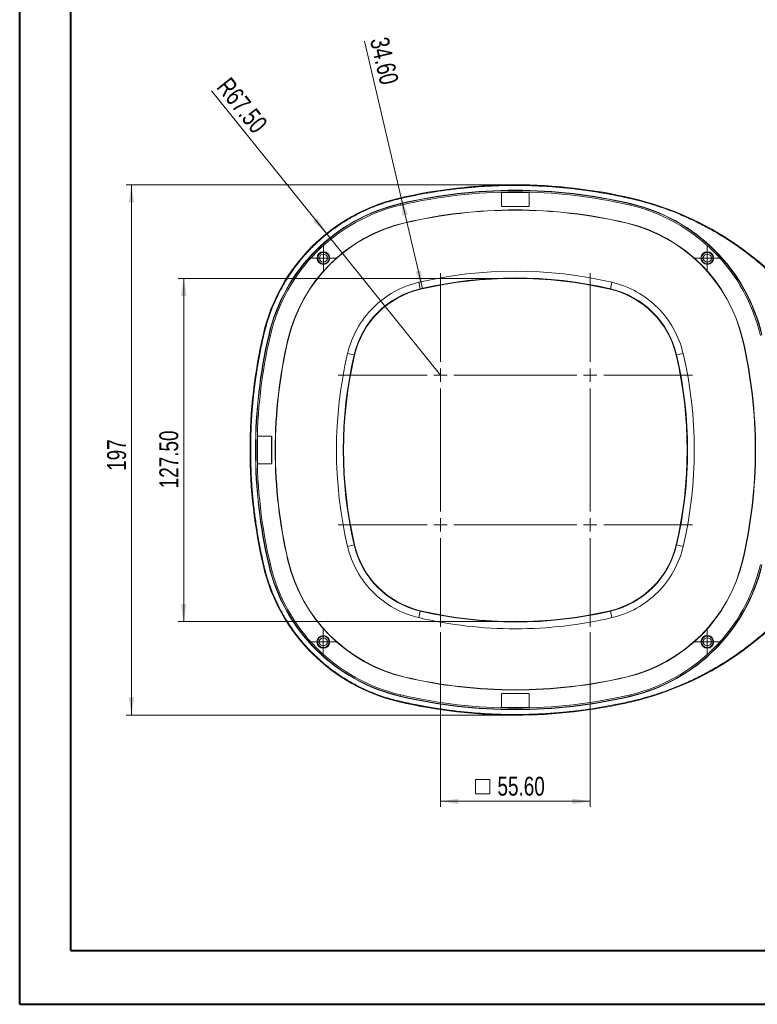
# Model space of a CAD drawing. Header units: millimetres. Extents: x 0 to 420, y 0 to 297.
# Tile 1 of 64: x 0 to 137, y 0 to 183. Entities that reach past the tile are written whole.
import ezdxf

# ---------------------------------------------------------------- set-up
doc = ezdxf.new("R2010")
doc.units = ezdxf.units.MM
doc.styles.add('SLDTEXTSTYLE0', font='TXT', dxfattribs={"width": 0.75})
doc.dimstyles.new('SLDDIMSTYLE0', dxfattribs={"dimtxt": 3.5, "dimasz": 3.302, "dimexe": 0, "dimexo": 0.0625, "dimgap": 0.875, "dimtad": 2, "dimlfac": 2, "dimrnd": 1e-09, "dimzin": 4, "dimdsep": 46, "dimtxsty": 'SLDTEXTSTYLE0', "dimsah": 1, "dimcen": 0.09, "dimadec": 0, "dimazin": 1, "dimtfac": 1, "dimtofl": 0, "dimtmove": 0, "dimatfit": 3, "dimfxl": 1, "dimfrac": 2, "dimtolj": 1, "dimtzin": 12, "dimarcsym": 0})
doc.dimstyles.new('SLDDIMSTYLE1', dxfattribs={"dimtxt": 3.5, "dimasz": 3.302, "dimexe": 0, "dimexo": 0.0625, "dimgap": 0.875, "dimtad": 2, "dimdec": 6, "dimlfac": 2, "dimrnd": 1e-09, "dimzin": 12, "dimdsep": 46, "dimtxsty": 'SLDTEXTSTYLE0', "dimsah": 1, "dimcen": 0.09, "dimadec": 0, "dimazin": 3, "dimtfac": 1, "dimtofl": 0, "dimtmove": 0, "dimatfit": 3, "dimfxl": 1, "dimfrac": 2, "dimtolj": 1, "dimtzin": 12, "dimarcsym": 0})
doc.dimstyles.new('SLDDIMSTYLE2', dxfattribs={"dimtxt": 3.5, "dimasz": 3.302, "dimexe": 0, "dimexo": 0.0625, "dimgap": 0.875, "dimtad": 2, "dimlfac": 2, "dimrnd": 1e-09, "dimzin": 4, "dimdsep": 46, "dimtxsty": 'SLDTEXTSTYLE0', "dimsah": 1, "dimcen": 0, "dimadec": 0, "dimazin": 1, "dimtfac": 1, "dimtofl": 0, "dimtmove": 0, "dimatfit": 3, "dimfxl": 1, "dimfrac": 2, "dimtolj": 1, "dimtzin": 12, "dimarcsym": 0})

# ---------------------------------------------------------------- blocks, each defined once
blk = doc.blocks.new('SW_SYMBOL_MOD_BOX')
at = {"color": 0, "linetype": 'Continuous', "lineweight": 0}
for p, q in [((200, 200), (200, 800)), ((200, 800), (800, 800)), ((800, 800), (800, 200)), ((200, 200), (800, 200))]:
    blk.add_line(p, q, dxfattribs=at)
blk = doc.blocks.new('_D')
at = {"color": 7, "linetype": 'Continuous', "lineweight": 0}
for p, q in [((78.17, 69.3), (78.17, 36.91)), ((105.97, 69.3), (105.97, 36.91)), ((78.17, 37.91), (105.97, 37.91))]:
    blk.add_line(p, q, dxfattribs=at)
for points in [[(78.17, 37.91), (81.48, 37.4), (81.48, 38.41)], [(105.97, 37.91), (102.67, 38.41), (102.67, 37.4)]]:
    blk.add_solid(points, dxfattribs=at)
at = {"color": 7, "linetype": 'Continuous', "lineweight": 0, "xscale": 0.0044707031, "yscale": 0.0044707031, "zscale": 0.0044707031}
blk.add_blockref('SW_SYMBOL_MOD_BOX', (83.75, 38.39), dxfattribs=at)
at = {"color": 7, "linetype": 'Continuous', "lineweight": 0, "insert": (88.75, 42.47), "char_height": 3.5, "attachment_point": 1, "style": 'SLDTEXTSTYLE0'}
blk.add_mtext('55.60', dxfattribs=at)
blk = doc.blocks.new('_D_3')
at = {"color": 7, "linetype": 'Continuous', "lineweight": 0}
for p, q in [((91.07, 152.41), (19.82, 152.41)), ((20.82, 152.41), (20.82, 53.91)), ((91.07, 53.91), (19.82, 53.91))]:
    blk.add_line(p, q, dxfattribs=at)
for points in [[(20.82, 152.41), (20.31, 149.1), (21.33, 149.1)], [(20.82, 53.91), (21.33, 57.21), (20.31, 57.21)]]:
    blk.add_solid(points, dxfattribs=at)
at = {"color": 7, "linetype": 'Continuous', "lineweight": 0, "insert": (16.31, 99.28), "char_height": 3.5, "attachment_point": 1, "rotation": 90, "style": 'SLDTEXTSTYLE0'}
blk.add_mtext('197', dxfattribs=at)
blk = doc.blocks.new('_D_4')
at = {"color": 7, "linetype": 'Continuous', "lineweight": 0}
for p, q in [((91.07, 135.03), (29.51, 135.03)), ((30.51, 135.03), (30.51, 71.28)), ((91.07, 71.28), (29.51, 71.28))]:
    blk.add_line(p, q, dxfattribs=at)
for points in [[(30.51, 135.03), (30, 131.73), (31.02, 131.73)], [(30.51, 71.28), (31.02, 74.58), (30, 74.58)]]:
    blk.add_solid(points, dxfattribs=at)
at = {"color": 7, "linetype": 'Continuous', "lineweight": 0, "insert": (26, 96.04), "char_height": 3.5, "attachment_point": 1, "rotation": 90, "style": 'SLDTEXTSTYLE0'}
blk.add_mtext('127.50', dxfattribs=at)
blk = doc.blocks.new('_D_5')
at = {"color": 7, "linetype": 'Continuous', "lineweight": 0}
for p, q in [((70.88, 150.01), (64.09, 179.07)), ((74.82, 133.17), (70.88, 150.01)), ((71.46, 150.15), (71.86, 150.24)), ((75.4, 133.31), (75.79, 133.4))]:
    blk.add_line(p, q, dxfattribs=at)
for points in [[(70.88, 150.01), (71.14, 146.68), (72.13, 146.91)], [(74.82, 133.17), (74.56, 136.5), (73.57, 136.27)]]:
    blk.add_solid(points, dxfattribs=at)
at = {"color": 7, "linetype": 'Continuous', "lineweight": 0, "insert": (68.48, 180.09), "char_height": 3.5, "attachment_point": 1, "rotation": 283.158, "style": 'SLDTEXTSTYLE0'}
blk.add_mtext('34.60', dxfattribs=at)
blk = doc.blocks.new('_D_6')
at = {"color": 7, "linetype": 'Continuous', "lineweight": 0}
for q in [(35.68, 169.84), (78.17, 117.05)]:
    blk.add_line((57.01, 143.34), q, dxfattribs=at)
blk.add_solid([(57.01, 143.34), (55.33, 146.23), (54.54, 145.6)], dxfattribs=at)
at = {"color": 7, "linetype": 'Continuous', "lineweight": 0, "insert": (39.19, 172.66), "char_height": 3.5, "attachment_point": 1, "rotation": 308.8357, "style": 'SLDTEXTSTYLE0'}
blk.add_mtext('R67.50', dxfattribs=at)
blk = doc.blocks.new('SW_CENTERMARKSYMBOL_0')
at = {"color": 0, "linetype": 'Continuous', "lineweight": 0}
for p, q in [((0, 1.25), (0, 2.4325)), ((-1.25, 0), (-2.4325, 0)), ((0, 0), (-1.25, 0)), ((0, 0), (0, 1.25)), ((0, 0), (0, -1.25)), ((0, 0), (1.25, 0)), ((1.25, 0), (2.4325, 0)), ((0, -1.25), (0, -2.4325))]:
    blk.add_line(p, q, dxfattribs=at)
blk = doc.blocks.new('SW_CENTERMARKSYMBOL_1')
at = {"color": 0, "linetype": 'Continuous', "lineweight": 0}
for p, q in [((0, 1.25), (0, 2.4325)), ((-1.25, 0), (-2.4325, 0)), ((0, 0), (-1.25, 0)), ((0, 0), (0, 1.25)), ((0, 0), (0, -1.25)), ((0, 0), (1.25, 0)), ((1.25, 0), (2.4325, 0)), ((0, -1.25), (0, -2.4325))]:
    blk.add_line(p, q, dxfattribs=at)
blk = doc.blocks.new('SW_CENTERMARKSYMBOL_2')
at = {"color": 0, "linetype": 'Continuous', "lineweight": 0}
for p, q in [((0, 1.25), (0, 2.4325)), ((-1.25, 0), (-2.4325, 0)), ((0, 0), (-1.25, 0)), ((0, 0), (0, 1.25)), ((0, 0), (0, -1.25)), ((0, 0), (1.25, 0)), ((1.25, 0), (2.4325, 0)), ((0, -1.25), (0, -2.4325))]:
    blk.add_line(p, q, dxfattribs=at)
blk = doc.blocks.new('SW_CENTERMARKSYMBOL_3')
at = {"color": 0, "linetype": 'Continuous', "lineweight": 0}
for p, q in [((0, 1.25), (0, 2.4325)), ((-1.25, 0), (-2.4325, 0)), ((0, 0), (-1.25, 0)), ((0, 0), (0, 1.25)), ((0, 0), (0, -1.25)), ((0, 0), (1.25, 0)), ((1.25, 0), (2.4325, 0)), ((0, -1.25), (0, -2.4325))]:
    blk.add_line(p, q, dxfattribs=at)
blk = doc.blocks.new('SW_CENTERMARKSYMBOL_6')
at = {"color": 0, "linetype": 'Continuous', "lineweight": 0}
for p, q in [((0, 2.5), (0, 18.96)), ((-2.5, 0), (-18.96, 0)), ((0, 0), (-1.25, 0)), ((0, 0), (0, 1.25)), ((0, 0), (0, -1.25)), ((0, 0), (1.25, 0)), ((2.5, 0), (18.96, 0)), ((0, -2.5), (0, -18.96))]:
    blk.add_line(p, q, dxfattribs=at)
blk = doc.blocks.new('SW_CENTERMARKSYMBOL_7')
at = {"color": 0, "linetype": 'Continuous', "lineweight": 0}
for p, q in [((0, 2.5), (0, 18.96)), ((-2.5, 0), (-18.96, 0)), ((0, 0), (-1.25, 0)), ((0, 0), (0, 1.25)), ((0, 0), (0, -1.25)), ((0, 0), (1.25, 0)), ((2.5, 0), (18.96, 0)), ((0, -2.5), (0, -18.96))]:
    blk.add_line(p, q, dxfattribs=at)
blk = doc.blocks.new('SW_CENTERMARKSYMBOL_8')
at = {"color": 0, "linetype": 'Continuous', "lineweight": 0}
for p, q in [((0, 2.5), (0, 18.96)), ((-2.5, 0), (-18.96, 0)), ((0, 0), (-1.25, 0)), ((0, 0), (0, 1.25)), ((0, 0), (0, -1.25)), ((0, 0), (1.25, 0)), ((2.5, 0), (18.96, 0)), ((0, -2.5), (0, -18.96))]:
    blk.add_line(p, q, dxfattribs=at)
blk = doc.blocks.new('SW_CENTERMARKSYMBOL_9')
at = {"color": 0, "linetype": 'Continuous', "lineweight": 0}
for p, q in [((0, 2.5), (0, 18.96)), ((-2.5, 0), (-18.96, 0)), ((0, 0), (-1.25, 0)), ((0, 0), (0, 1.25)), ((0, 0), (0, -1.25)), ((0, 0), (1.25, 0)), ((2.5, 0), (18.96, 0)), ((0, -2.5), (0, -18.96))]:
    blk.add_line(p, q, dxfattribs=at)

msp = doc.modelspace()

# ---------------------------------------------------------------- linework, layer by layer
at = {"color": 7, "linetype": 'Continuous', "lineweight": 40}
for p, q in [((0.07884357, 0.21478016), (0.07884357, 297.21478016)), ((9.54138493, 10.21478016), (9.54138493, 287.21478016)), ((9.54138493, 10.21478016), (410.07884357, 10.21478016)), ((0.07884357, 0.21478016), (420.07884357, 0.21478016))]:
    msp.add_line(p, q, dxfattribs=at)
at = {"color": 7, "linetype": 'Continuous', "lineweight": 15}
for p, q in [((89.50849911, 148.48129314), (89.50849911, 150.9063236)), ((89.51722664, 150.89759607), (89.50849911, 150.9063236)), ((89.51722664, 150.89759607), (89.51722664, 148.49002067)), ((89.60848388, 151.00630837), (94.53351434, 151.00630837)), ((89.60848388, 151.00630837), (89.61721141, 150.99758084)), ((94.5247868, 150.99758084), (89.61721141, 150.99758084)), ((94.5247868, 150.99758084), (94.53351434, 151.00630837)), ((94.62477157, 150.89759607), (94.63349911, 150.9063236)), ((94.62477157, 148.49002067), (94.62477157, 150.89759607)), ((94.63349911, 150.9063236), (94.63349911, 148.48129314)), ((70.51951851, 149.79572918), (70.49106395, 149.91744745)), ((70.72267381, 148.92670446), (70.73560473, 148.87139069)), ((70.73560473, 148.87139069), (70.79250517, 148.62799122)), ((89.51722664, 148.49002067), (89.50849911, 148.48129314)), ((89.61721141, 148.3900359), (89.60848388, 148.38130837)), ((94.53351434, 148.38130837), (89.60848388, 148.38130837)), ((89.61721141, 148.3900359), (94.5247868, 148.3900359)), ((94.5247868, 148.3900359), (94.53351434, 148.38130837)), ((94.62477157, 148.49002067), (94.63349911, 148.48129314)), ((113.34949304, 148.62799122), (113.40639349, 148.87139069)), ((113.40639349, 148.87139069), (113.4193244, 148.92670446)), ((113.6224797, 149.79572918), (113.65093426, 149.91744745)), ((74.14308356, 134.29543155), (74.42745578, 133.07899029)), ((109.99891465, 134.29543155), (109.71454243, 133.07899029)), ((74.44568835, 133.00099796), (74.42745578, 133.07899029)), ((109.69630986, 133.00099796), (109.71454243, 133.07899029)), ((45.4315783, 124.70778897), (45.30986002, 124.73624352)), ((46.35591679, 124.49170275), (46.30060302, 124.50463367)), ((46.59931626, 124.43480231), (46.35591679, 124.49170275)), ((60.93187592, 121.08422391), (62.14831719, 120.79985169)), ((62.22630951, 120.78161912), (62.14831719, 120.79985169)), ((121.9156887, 120.78161912), (121.99368102, 120.79985169)), ((123.21012229, 121.08422391), (121.99368102, 120.79985169)), ((44.22099911, 100.69379314), (44.22099911, 105.6188236)), ((44.22972664, 105.61009607), (44.22099911, 105.6188236)), ((44.22972664, 105.61009607), (44.22972664, 100.70252067)), ((44.32098388, 105.71880837), (46.74601434, 105.71880837)), ((44.32971141, 105.71008084), (44.32098388, 105.71880837)), ((46.7372868, 105.71008084), (44.32971141, 105.71008084)), ((46.7372868, 105.71008084), (46.74601434, 105.71880837)), ((46.83727157, 105.61009607), (46.84599911, 105.6188236)), ((46.83727157, 100.70252067), (46.83727157, 105.61009607)), ((46.84599911, 105.6188236), (46.84599911, 100.69379314)), ((44.22099911, 100.69379314), (44.22972664, 100.70252067)), ((44.32971141, 100.6025359), (44.32098388, 100.59380837)), ((46.74601434, 100.59380837), (44.32098388, 100.59380837)), ((44.32971141, 100.6025359), (46.7372868, 100.6025359)), ((46.7372868, 100.6025359), (46.74601434, 100.59380837)), ((46.83727157, 100.70252067), (46.84599911, 100.69379314)), ((60.93187592, 85.22839283), (62.14831719, 85.51276505)), ((62.22630951, 85.53099762), (62.14831719, 85.51276505)), ((121.99368102, 85.51276505), (121.9156887, 85.53099762)), ((121.99368102, 85.51276505), (123.21012229, 85.22839283)), ((45.4315783, 81.60482777), (45.30986002, 81.57637322)), ((46.35591679, 81.82091399), (46.30060302, 81.80798307)), ((46.59931626, 81.87781443), (46.35591679, 81.82091399)), ((74.14308356, 72.01718519), (74.42745578, 73.23362645)), ((74.44568835, 73.31161878), (74.42745578, 73.23362645)), ((109.69630986, 73.31161878), (109.71454243, 73.23362645)), ((109.99891465, 72.01718519), (109.71454243, 73.23362645)), ((70.73560473, 57.44122605), (70.72267381, 57.38591228)), ((70.79250517, 57.68462552), (70.73560473, 57.44122605)), ((89.50849911, 55.40629314), (89.50849911, 57.8313236)), ((89.51722664, 57.82259607), (89.50849911, 57.8313236)), ((89.51722664, 55.41502067), (89.51722664, 57.82259607)), ((89.60848388, 57.93130837), (94.53351434, 57.93130837)), ((89.60848388, 57.93130837), (89.61721141, 57.92258084)), ((89.61721141, 57.92258084), (94.5247868, 57.92258084)), ((94.5247868, 57.92258084), (94.53351434, 57.93130837)), ((94.63349911, 57.8313236), (94.62477157, 57.82259607)), ((94.62477157, 57.82259607), (94.62477157, 55.41502067)), ((94.63349911, 57.8313236), (94.63349911, 55.40629314)), ((113.34949304, 57.68462552), (113.40639349, 57.44122605)), ((113.40639349, 57.44122605), (113.4193244, 57.38591228)), ((70.51951851, 56.51688756), (70.49106395, 56.39516929)), ((89.50849911, 55.40629314), (89.51722664, 55.41502067)), ((89.61721141, 55.3150359), (89.60848388, 55.30630837)), ((94.53351434, 55.30630837), (89.60848388, 55.30630837)), ((94.5247868, 55.3150359), (89.61721141, 55.3150359)), ((94.53351434, 55.30630837), (94.5247868, 55.3150359)), ((94.62477157, 55.41502067), (94.63349911, 55.40629314)), ((113.6224797, 56.51688756), (113.65093426, 56.39516929))]:
    msp.add_line(p, q, dxfattribs=at)
at = {"color": 8, "linetype": 'Continuous', "lineweight": 15}
for p, q in [((74.44568835, 133.00099796), (74.44624722, 132.99860735)), ((109.69630986, 133.00099796), (109.695751, 132.99860735)), ((62.22870012, 120.78106026), (62.22630951, 120.78161912)), ((121.9156887, 120.78161912), (121.91329809, 120.78106026)), ((62.22630951, 85.53099762), (62.22870012, 85.53155648)), ((121.9156887, 85.53099762), (121.91329809, 85.53155648)), ((74.44568835, 73.31161878), (74.44624722, 73.31400939)), ((109.69630986, 73.31161878), (109.695751, 73.31400939))]:
    msp.add_line(p, q, dxfattribs=at)
at = {"color": 7, "linetype": 'Continuous', "lineweight": 15}
for centre, radius in [((56.44402276, 138.78328472), 1.1825), ((56.44402276, 138.78328472), 1.0625), ((56.44402276, 138.78328472), 0.75), ((127.69797546, 138.78328472), 1.1825), ((127.69797546, 138.78328472), 1.0625), ((127.69797546, 138.78328472), 0.75), ((56.43026051, 67.51556977), 1.1825), ((56.43026051, 67.51556977), 1.0625), ((56.43026051, 67.51556977), 0.75), ((127.69797546, 67.52933202), 1.1825), ((127.69797546, 67.52933202), 1.0625), ((127.69797546, 67.52933202), 0.75)]:
    msp.add_circle(centre, radius, dxfattribs=at)
for centre, radius, start, end in [((92.07099911, 57.60630837), 94.8, 76.842040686, 103.157959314), ((92.07099911, 57.60630837), 93.78254494, 76.842040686, 103.157959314), ((92.07099911, 57.60630837), 93.72573982, 76.842040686, 103.157959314), ((78.17379403, 117.05351344), 33.75, 103.157959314, 166.842040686), ((78.17379403, 117.05351344), 32.73254494, 103.157959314, 166.842040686), ((78.17379403, 117.05351344), 32.67573982, 103.157959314, 166.842040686), ((105.96820418, 117.05351344), 32.67573982, 13.157959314, 76.842040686), ((105.96820418, 117.05351344), 32.73254494, 13.157959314, 76.842040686), ((100.68807544, 94.46703693), 56.94544526, 33.9595575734, 76.842040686), ((92.07099911, 57.60630837), 90.12854779, 76.842040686, 103.157959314), ((92.07099911, 57.60630837), 90.07854779, 76.842040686, 103.157959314), ((78.17379403, 117.05351344), 29.07854779, 103.157959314, 166.8420406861), ((78.17379403, 117.05351344), 29.02854779, 103.157959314, 166.8420406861), ((105.96820418, 117.05351344), 29.02854779, 13.157959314, 76.842040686), ((105.96820418, 117.05351344), 29.07854779, 13.157959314, 76.842040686), ((92.07099911, 57.60630837), 77.50755019, 76.842040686, 103.157959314), ((92.07099911, 57.60630837), 77.42745506, 76.842040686, 103.157959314), ((92.07099911, 57.60630837), 77.425, 76.842040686, 103.157959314), ((78.17379403, 117.05351344), 16.45755019, 103.157959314, 166.842040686), ((78.17379403, 117.05351344), 16.37745506, 103.157959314, 166.842040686), ((78.17379403, 117.05351344), 16.375, 103.157959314, 166.842040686), ((105.96820418, 117.05351344), 16.375, 13.157959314, 76.842040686), ((105.96820418, 117.05351344), 16.37745506, 13.157959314, 76.842040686), ((105.96820418, 117.05351344), 16.45755019, 13.157959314, 76.842040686), ((137.62099911, 103.15630837), 94.8, 166.842040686, 193.157959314), ((137.62099911, 103.15630837), 93.78254494, 166.842040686, 193.157959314), ((137.62099911, 103.15630837), 93.72573982, 166.842040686, 193.157959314), ((137.62099911, 103.15630837), 90.12854779, 166.8420406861, 193.1579593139), ((137.62099911, 103.15630837), 90.07854779, 166.8420406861, 193.1579593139), ((46.52099911, 103.15630837), 90.07854779, 346.842040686, 13.157959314), ((46.52099911, 103.15630837), 90.12854779, 346.842040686, 13.157959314), ((137.62099911, 103.15630837), 77.50755019, 166.842040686, 193.157959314), ((137.62099911, 103.15630837), 77.42745506, 166.842040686, 193.157959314), ((137.62099911, 103.15630837), 77.425, 166.842040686, 193.157959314), ((46.52099911, 103.15630837), 77.425, 346.842040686, 13.157959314), ((46.52099911, 103.15630837), 77.42745506, 346.842040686, 13.157959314), ((46.52099911, 103.15630837), 77.50755019, 346.842040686, 13.157959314), ((78.17379403, 89.2591033), 16.45755019, 193.157959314, 256.842040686), ((78.17379403, 89.2591033), 16.37745506, 193.157959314, 256.842040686), ((78.17379403, 89.2591033), 16.375, 193.157959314, 256.842040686), ((105.96820418, 89.2591033), 16.375, 283.157959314, 346.842040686), ((105.96820418, 89.2591033), 16.37745506, 283.157959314, 346.842040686), ((105.96820418, 89.2591033), 16.45755019, 283.157959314, 346.842040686), ((78.17379403, 89.2591033), 29.07854779, 193.157959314, 256.842040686), ((78.17379403, 89.2591033), 29.02854779, 193.157959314, 256.842040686), ((105.96820418, 89.2591033), 29.02854779, 283.157959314, 346.842040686), ((105.96820418, 89.2591033), 29.07854779, 283.157959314, 346.842040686), ((78.17379403, 89.2591033), 33.75, 193.157959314, 256.842040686), ((78.17379403, 89.2591033), 32.73254494, 193.157959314, 256.842040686), ((78.17379403, 89.2591033), 32.67573982, 193.157959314, 256.842040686), ((105.96820418, 89.2591033), 32.67573982, 283.157959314, 346.842040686), ((105.96820418, 89.2591033), 32.73254494, 283.157959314, 346.842040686), ((100.68807544, 111.84557981), 56.94544526, 283.157959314, 326.0404424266), ((92.07099911, 148.70630837), 77.50755019, 256.842040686, 283.157959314), ((92.07099911, 148.70630837), 77.42745506, 256.842040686, 283.157959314), ((92.07099911, 148.70630837), 77.425, 256.842040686, 283.157959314), ((92.07099911, 148.70630837), 90.12854779, 256.842040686, 283.157959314), ((92.07099911, 148.70630837), 90.07854779, 256.842040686, 283.157959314), ((92.07099911, 148.70630837), 93.78254494, 256.842040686, 283.157959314), ((92.07099911, 148.70630837), 93.72573982, 256.842040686, 283.157959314), ((92.07099911, 148.70630837), 94.8, 256.842040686, 283.157959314), ((100.2201568, 54.38268008), 0.125, 188.1818181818, 274.9378487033)]:
    msp.add_arc(centre, radius, start, end, dxfattribs=at)
for centre, major_axis, start_param, end_param in [((89.60851434, 150.90629314), (0.07073222, -0.07073222), 2.3563467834, 3.9268385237), ((89.61724187, 150.89756561), (0.07073222, -0.07073222), 2.3563467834, 3.9268385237), ((94.52475634, 150.89756561), (0.07073222, 0.07073222), 5.497939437, 7.0684311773), ((94.53348387, 150.90629314), (0.07073222, 0.07073222), 5.497939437, 7.0684311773), ((89.60851434, 148.4813236), (0.07073222, 0.07073222), 2.3563467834, 3.9268385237), ((89.61724187, 148.49005114), (0.07073222, 0.07073222), 2.3563467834, 3.9268385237), ((94.52475634, 148.49005114), (0.07073222, -0.07073222), 5.497939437, 7.0684311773), ((94.53348387, 148.4813236), (0.07073222, -0.07073222), 5.497939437, 7.0684311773), ((44.32101434, 105.61879314), (-0.07073222, 0.07073222), 5.497939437, 7.0684311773), ((44.32974187, 105.61006561), (-0.07073222, 0.07073222), 5.497939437, 7.0684311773), ((46.73725634, 105.61006561), (0.07073222, 0.07073222), 5.497939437, 7.0684311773), ((46.74598387, 105.61879314), (0.07073222, 0.07073222), 5.497939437, 7.0684311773), ((44.32101434, 100.6938236), (0.07073222, 0.07073222), 2.3563467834, 3.9268385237), ((44.32974187, 100.70255114), (0.07073222, 0.07073222), 2.3563467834, 3.9268385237), ((46.73725634, 100.70255114), (-0.07073222, 0.07073222), 2.3563467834, 3.9268385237), ((46.74598387, 100.6938236), (-0.07073222, 0.07073222), 2.3563467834, 3.9268385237), ((89.60851434, 57.83129314), (-0.07073222, 0.07073222), 5.497939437, 7.0684311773), ((89.61724187, 57.82256561), (-0.07073222, 0.07073222), 5.497939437, 7.0684311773), ((94.52475634, 57.82256561), (-0.07073222, -0.07073222), 2.3563467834, 3.9268385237), ((94.53348387, 57.83129314), (-0.07073222, -0.07073222), 2.3563467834, 3.9268385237), ((89.60851434, 55.4063236), (-0.07073222, -0.07073222), 5.497939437, 7.0684311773), ((94.52475634, 55.41505114), (-0.07073222, 0.07073222), 2.3563467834, 3.9268385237), ((94.53348387, 55.4063236), (-0.07073222, 0.07073222), 2.3563467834, 3.9268385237)]:
    msp.add_ellipse(centre, major_axis=major_axis, ratio=0.9996954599, start_param=start_param, end_param=end_param, dxfattribs=at)
for points, knots in [([(113.6224797, 149.79572918), (113.40237703, 149.84670549), (112.96224978, 149.94864002), (112.30080185, 150.09553526), (111.63859926, 150.23799408), (110.97554185, 150.37558801), (110.31165644, 150.50843181), (109.64693586, 150.63649473), (108.98138204, 150.759785), (108.31499447, 150.87830043), (107.64777329, 150.9920416), (106.97971847, 151.10100835), (106.31083002, 151.20520072), (105.64110797, 151.3046187), (104.97055222, 151.3992623), (104.29916315, 151.48913151), (103.62693938, 151.57422632), (102.27549948, 151.73550379), (100.24189913, 151.94128021), (97.52235879, 152.13748991), (94.7982059, 152.25519334), (92.07106699, 152.29436828), (89.34395004, 152.25520543), (86.61986612, 152.13750288), (83.90025374, 151.94128672), (81.64185499, 151.71277054), (79.84278493, 151.49157329), (78.50077581, 151.30705784), (77.16208619, 151.10344532), (75.82672025, 150.88070239), (74.49465042, 150.63895205), (73.16598383, 150.37773566), (71.84032033, 150.09876586), (70.95987682, 149.89676229), (70.51951851, 149.79572918)], [0, 0, 0, 0, 0.015587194, 0.0311688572, 0.0467457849, 0.0623187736, 0.0778886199, 0.0934561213, 0.1090220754, 0.1245872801, 0.1401525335, 0.1557186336, 0.1712863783, 0.1868565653, 0.2024299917, 0.2180074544, 0.2335897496, 0.2491776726, 0.3119071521, 0.3745861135, 0.4372666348, 0.50000079, 0.5627302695, 0.6254092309, 0.6880897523, 0.7508239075, 0.7819925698, 0.8131422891, 0.8442794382, 0.8754103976, 0.9065415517, 0.9376792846, 0.9688299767, 1, 1, 1, 1]), ([(70.51951851, 149.79572918), (70.38631277, 149.76409554), (70.11998907, 149.70084912), (69.72211766, 149.59984744), (69.32562564, 149.49440175), (68.93061644, 149.3840698), (68.53706239, 149.26897001), (68.14497092, 149.14907066), (67.75434013, 149.02438031), (67.36517035, 148.89489652), (66.97746234, 148.76062051), (66.59121288, 148.62154992), (65.60961034, 148.25455892), (64.05468202, 147.60028078), (61.96589251, 146.54545562), (59.94183333, 145.33997457), (57.98881224, 143.98105844), (56.13012323, 142.48270033), (54.37737073, 140.85005573), (52.74466252, 139.09724813), (51.24635173, 137.23863245), (49.88738055, 135.28554651), (48.68193915, 133.26157157), (47.62705447, 131.17269882), (46.92854908, 129.5126263), (46.48774814, 128.3152193), (46.24374918, 127.60365966), (46.0157782, 126.88718557), (45.80422811, 126.16569507), (45.60761524, 125.4395384), (45.49027725, 124.95178846), (45.4315783, 124.70778897)], [0, 0, 0, 0, 0.01099133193, 0.02197541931, 0.0329538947, 0.04392839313, 0.05490055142, 0.06587200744, 0.07684439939, 0.08781936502, 0.09879854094, 0.10978356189, 0.12077605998, 0.18293104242, 0.24509317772, 0.3084953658, 0.37190454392, 0.43594933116, 0.50000087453, 0.56404566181, 0.62809720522, 0.69149939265, 0.75490857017, 0.81706355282, 0.87922568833, 0.89937057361, 0.91949567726, 0.93961107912, 0.9597268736, 0.97985315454, 1, 1, 1, 1]), ([(46.59931626, 124.43480231), (47.97550804, 130.32165184), (50.97044396, 135.70713823), (59.52016924, 144.25686352), (64.90565564, 147.25179943), (70.79250517, 148.62799122)], [0, 0, 0, 0, 0.5, 0.5, 1, 1, 1, 1]), ([(113.34949304, 148.62799122), (119.23634257, 147.25179943), (124.62182897, 144.25686352), (133.17155426, 135.70713823), (136.16649017, 130.32165184), (137.54268195, 124.43480231)], [0, 0, 0, 0, 0.5, 0.5, 1, 1, 1, 1]), ([(147.81677521, 126.20736865), (147.71888257, 126.35189198), (147.52312954, 126.64089104), (147.22449723, 127.07088073), (146.92227592, 127.49819185), (146.61610217, 127.92257958), (146.30607333, 128.34410951), (145.99216335, 128.76276402), (145.6743791, 129.17854791), (145.35271921, 129.59145952), (145.02718231, 130.00150071), (144.25173914, 130.95999064), (142.98794841, 132.43592324), (141.1651353, 134.37358345), (139.24789951, 136.22943315), (137.2364723, 138.00060084), (135.14066958, 139.67763369), (132.96464108, 141.25582294), (130.71647499, 142.72959513), (128.40454831, 144.09317556), (126.03443296, 145.34453608), (123.61876534, 146.47769309), (121.15998113, 147.49360069), (119.16720844, 148.20990451), (117.66196957, 148.69632171), (116.66013099, 148.99989586), (115.65293916, 149.28454177), (114.64078618, 149.55196688), (113.96197508, 149.71446074), (113.6224797, 149.79572918)], [0, 0, 0, 0, 0.012314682, 0.0246253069, 0.0369329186, 0.0492385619, 0.0615432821, 0.0738481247, 0.0861541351, 0.0984623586, 0.1107738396, 0.123089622, 0.1854410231, 0.2477985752, 0.3107052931, 0.3736182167, 0.4368063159, 0.5000006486, 0.5631887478, 0.6263830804, 0.6892897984, 0.752202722, 0.8145541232, 0.8769116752, 0.9015367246, 0.9261497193, 0.9507590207, 0.9753729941, 1, 1, 1, 1]), ([(74.14308356, 134.29543155), (70.92844362, 133.54393263), (67.98758372, 131.9084839), (63.31882358, 127.23972376), (61.68337484, 124.29886386), (60.93187592, 121.08422391)], [0, 0, 0, 0, 0.5, 0.5, 1, 1, 1, 1]), ([(123.21012229, 121.08422391), (122.45862337, 124.29886386), (120.82317463, 127.23972376), (116.15441449, 131.9084839), (113.2135546, 133.54393263), (109.99891465, 134.29543155)], [0, 0, 0, 0, 0.5, 0.5, 1, 1, 1, 1]), ([(45.4315783, 124.70778897), (45.38060199, 124.48768629), (45.27866746, 124.04755904), (45.13177221, 123.38611111), (44.98931339, 122.72390852), (44.85171946, 122.06085111), (44.71887567, 121.39696571), (44.59081275, 120.73224513), (44.46752248, 120.06669131), (44.34900705, 119.40030374), (44.23526588, 118.73308256), (44.12629913, 118.06502774), (44.02210676, 117.39613928), (43.92268878, 116.72641723), (43.82804518, 116.05586148), (43.73817596, 115.38447242), (43.65308116, 114.71224864), (43.49180369, 113.36080874), (43.28602727, 111.32720839), (43.08981757, 108.60766805), (42.97211413, 105.88351517), (42.93293919, 103.15637625), (42.97210205, 100.4292593), (43.0898046, 97.70517538), (43.28602076, 94.985563), (43.51453694, 92.72716425), (43.73573418, 90.9280942), (43.92024964, 89.58608507), (44.12386215, 88.24739545), (44.34660509, 86.91202951), (44.58835543, 85.57995968), (44.84957182, 84.25129309), (45.12854162, 82.92562959), (45.33054518, 82.04518608), (45.4315783, 81.60482777)], [0, 0, 0, 0, 0.015587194, 0.0311688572, 0.0467457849, 0.0623187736, 0.0778886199, 0.0934561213, 0.1090220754, 0.1245872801, 0.1401525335, 0.1557186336, 0.1712863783, 0.1868565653, 0.2024299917, 0.2180074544, 0.2335897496, 0.2491776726, 0.3119071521, 0.3745861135, 0.4372666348, 0.50000079, 0.5627302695, 0.625409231, 0.6880897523, 0.7508239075, 0.7819925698, 0.8131422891, 0.8442794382, 0.8754103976, 0.9065415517, 0.9376792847, 0.9688299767, 1, 1, 1, 1]), ([(60.93187592, 85.22839283), (61.68337484, 82.01375288), (63.31882358, 79.07289298), (67.98758372, 74.40413285), (70.92844362, 72.76868411), (74.14308356, 72.01718519)], [0, 0, 0, 0, 0.5, 0.5, 1, 1, 1, 1]), ([(109.99891465, 72.01718519), (113.2135546, 72.76868411), (116.15441449, 74.40413285), (120.82317463, 79.07289298), (122.45862337, 82.01375288), (123.21012229, 85.22839283)], [0, 0, 0, 0, 0.5, 0.5, 1, 1, 1, 1]), ([(45.4315783, 81.60482777), (45.46321193, 81.47162203), (45.52645835, 81.20529834), (45.62746004, 80.80742693), (45.73290573, 80.41093491), (45.84323768, 80.0159257), (45.95833747, 79.62237165), (46.07823682, 79.23028018), (46.20292717, 78.8396494), (46.33241096, 78.45047962), (46.46668697, 78.0627716), (46.60575755, 77.67652215), (46.97274856, 76.69491961), (47.62702669, 75.13999128), (48.68185186, 73.05120178), (49.8873329, 71.02714259), (51.24624904, 69.07412151), (52.74460715, 67.21543249), (54.37725175, 65.46268), (56.13005934, 63.82997178), (57.98867502, 62.331661), (59.94176097, 60.97268981), (61.96573591, 59.76724842), (64.05460866, 58.71236373), (65.71468118, 58.01385834), (66.91208818, 57.5730574), (67.62364781, 57.32905844), (68.3401219, 57.10108747), (69.0616124, 56.88953738), (69.78776908, 56.6929245), (70.27551901, 56.57558651), (70.51951851, 56.51688756)], [0, 0, 0, 0, 0.0109913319, 0.0219754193, 0.0329538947, 0.0439283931, 0.0549005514, 0.0658720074, 0.0768443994, 0.087819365, 0.0987985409, 0.1097835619, 0.12077606, 0.1829310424, 0.2450931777, 0.3084953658, 0.3719045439, 0.4359493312, 0.5000008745, 0.5640456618, 0.6280972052, 0.6914993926, 0.7549085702, 0.8170635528, 0.8792256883, 0.8993705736, 0.9194956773, 0.9396110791, 0.9597268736, 0.9798531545, 1, 1, 1, 1]), ([(70.79250517, 57.68462552), (64.90565564, 59.06081731), (59.52016924, 62.05575322), (50.97044396, 70.60547851), (47.97550804, 75.9909649), (46.59931626, 81.87781443)], [0, 0, 0, 0, 0.5, 0.5, 1, 1, 1, 1]), ([(137.54268195, 81.87781443), (136.16649017, 75.9909649), (133.17155426, 70.60547851), (124.62182897, 62.05575322), (119.23634257, 59.06081731), (113.34949304, 57.68462552)], [0, 0, 0, 0, 0.5, 0.5, 1, 1, 1, 1]), ([(113.6224797, 56.51688756), (113.79234731, 56.55707414), (114.13202655, 56.63743404), (114.6400419, 56.76389669), (115.14682784, 56.89466564), (115.6522846, 57.03016758), (116.15643891, 57.17028823), (116.65928355, 57.31505818), (117.16082058, 57.46446931), (117.66104892, 57.61852349), (118.1599708, 57.77722135), (119.33136779, 58.16172641), (121.1599067, 58.81898549), (123.61860319, 59.83485277), (126.03435453, 60.96804148), (128.40439427, 62.21935519), (130.71639982, 63.58297485), (132.96449563, 65.05669346), (135.14059917, 66.63492938), (137.23633721, 68.31190244), (139.24783503, 70.08312418), (141.16501145, 71.93890688), (142.9878934, 73.87663478), (144.36520493, 75.48512696), (145.35447546, 76.71950518), (145.99404734, 77.54823048), (146.61782592, 78.38868211), (147.22726809, 79.23988719), (147.62023817, 79.81674357), (147.81677521, 80.1052481)], [0, 0, 0, 0, 0.012314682, 0.0246253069, 0.0369329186, 0.0492385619, 0.0615432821, 0.0738481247, 0.0861541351, 0.0984623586, 0.1107738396, 0.123089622, 0.1854410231, 0.2477985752, 0.3107052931, 0.3736182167, 0.4368063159, 0.5000006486, 0.5631887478, 0.6263830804, 0.6892897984, 0.752202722, 0.8145541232, 0.8769116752, 0.9015367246, 0.9261497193, 0.9507590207, 0.9753729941, 1, 1, 1, 1]), ([(70.51951851, 56.51688756), (70.74035311, 56.46574332), (71.18194344, 56.3634731), (71.84559387, 56.21611432), (72.51000308, 56.07322162), (73.1752719, 55.93522633), (73.84137332, 55.80201293), (74.50831458, 55.67361235), (75.17609371, 55.55001632), (75.84471125, 55.43122705), (76.51416704, 55.31724394), (77.18446112, 55.20806717), (77.85559347, 55.10369668), (78.52756408, 55.00413249), (79.20037299, 54.9093746), (79.87402005, 54.81942301), (80.54850573, 54.73427772), (81.44873408, 54.62718302), (82.57517461, 54.50542906), (83.92838773, 54.37877504), (85.28273122, 54.27160026), (86.6382031, 54.18393914), (87.99480369, 54.11566458), (89.35253267, 54.06725076), (90.71138994, 54.03692722), (91.61770171, 54.03318171), (92.07099911, 54.03130837)], [0, 0, 0, 0, 0.0312775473, 0.0625439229, 0.0938007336, 0.1250495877, 0.1562920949, 0.1875298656, 0.2187645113, 0.2499976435, 0.2812308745, 0.3124658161, 0.34370408, 0.3749472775, 0.4061970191, 0.4374549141, 0.4687225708, 0.5000015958, 0.5625451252, 0.6250503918, 0.6875302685, 0.7499976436, 0.8124654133, 0.8749464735, 0.9374537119, 1, 1, 1, 1]), ([(92.07099911, 54.03130837), (92.29767825, 54.03177686), (92.75095558, 54.03271368), (93.43072689, 54.04029465), (94.11022041, 54.05239719), (94.78943615, 54.06946423), (95.46837411, 54.09137715), (96.14703426, 54.11816771), (96.82541662, 54.14982741), (97.50352116, 54.18635853), (98.1813479, 54.22776045), (98.85889682, 54.27403335), (99.53616792, 54.32517717), (100.21316118, 54.38119192), (100.88987664, 54.44207762), (101.56631416, 54.50783422), (102.2424742, 54.57846184), (103.14344679, 54.67910357), (104.2680296, 54.81696503), (105.6145468, 55.00167679), (106.9577305, 55.20561369), (108.29757095, 55.42880881), (109.63409738, 55.67113846), (110.96720157, 55.93306428), (112.29728639, 56.21286229), (113.18065665, 56.41552471), (113.6224797, 56.51688756)], [0, 0, 0, 0, 0.03127754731, 0.06254392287, 0.09380073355, 0.12504958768, 0.15629209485, 0.18752986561, 0.21876451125, 0.24999764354, 0.28123087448, 0.31246581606, 0.34370408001, 0.37494727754, 0.4061970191, 0.43745491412, 0.46872257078, 0.50000159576, 0.56254512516, 0.62505039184, 0.68753026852, 0.74999764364, 0.81246541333, 0.87494647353, 0.93745371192, 1, 1, 1, 1])]:
    msp.add_open_spline(points, degree=3, knots=knots, dxfattribs=at)
for points in [[(70.79250517, 148.62799122), (84.78911417, 151.90003311), (99.35288405, 151.90003311), (113.34949304, 148.62799122)], [(109.99891465, 134.29543155), (98.2062556, 137.05224747), (85.93574261, 137.05224747), (74.14308356, 134.29543155)], [(46.59931626, 81.87781443), (43.32727436, 95.87442343), (43.32727436, 110.43819331), (46.59931626, 124.43480231)], [(60.93187592, 121.08422391), (58.17506001, 109.29156487), (58.17506001, 97.02105187), (60.93187592, 85.22839283)], [(123.21012229, 85.22839283), (125.96693821, 97.02105187), (125.96693821, 109.29156487), (123.21012229, 121.08422391)], [(74.14308356, 72.01718519), (80.02003317, 70.64330775), (86.03559723, 69.94951964), (92.07099911, 69.94951964)], [(92.07099911, 69.94951964), (98.10640099, 69.94951964), (104.12196505, 70.64330775), (109.99891465, 72.01718519)], [(92.07099911, 55.23053048), (84.90763078, 55.23053048), (77.7678078, 56.05398181), (70.79250517, 57.68462552)], [(113.34949304, 57.68462552), (106.37419041, 56.05398181), (99.23436743, 55.23053048), (92.07099911, 55.23053048)]]:
    msp.add_open_spline(points, degree=3, dxfattribs=at)

# ---------------------------------------------------------------- block references
at = {"color": 7, "linetype": 'Continuous', "lineweight": 0}
for name, p in [('SW_CENTERMARKSYMBOL_2', (56.44402276, 138.78328472)), ('SW_CENTERMARKSYMBOL_1', (127.69797546, 138.78328472)), ('SW_CENTERMARKSYMBOL_6', (78.17379403, 117.05351344)), ('SW_CENTERMARKSYMBOL_7', (105.96820418, 117.05351344)), ('SW_CENTERMARKSYMBOL_9', (78.17379403, 89.2591033)), ('SW_CENTERMARKSYMBOL_8', (105.96820418, 89.2591033)), ('SW_CENTERMARKSYMBOL_0', (56.43026051, 67.51556977)), ('SW_CENTERMARKSYMBOL_3', (127.69797546, 67.52933202))]:
    msp.add_blockref(name, p, dxfattribs=at)

# ---------------------------------------------------------------- dimensions: what is measured, and where the dimension line sits
for base, p1, p2, angle, dimstyle, picture, middle in [((70.88407743, 150.00932375), (74.42745578, 133.07899029), (70.49106395, 149.91744745), 283.157959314, 'SLDDIMSTYLE0', '_D_5', (65.41610964, 173.39930761)), ((20.82071463, 53.90630837), (92.07099911, 152.40630837), (92.07099911, 53.90630837), 90, 'SLDDIMSTYLE1', '_D_3', (20.82071463, 103.15630837)), ((30.50729413, 71.27885331), (92.07099911, 135.03376344), (92.07099911, 71.27885331), 90, 'SLDDIMSTYLE0', '_D_4', (30.50729413, 103.15630837))]:
    dim = msp.add_linear_dim(base=base, p1=p1, p2=p2, angle=angle, dimstyle=dimstyle, dxfattribs=at)
    dim.commit()
    dim.dimension.update_dxf_attribs({"geometry": picture, "text_midpoint": middle, "dimtype": 160})
dim = msp.add_radius_dim(center=(78.17379403, 117.05351344), mpoint=(57.00951508, 143.34297515), dimstyle='SLDDIMSTYLE2', dxfattribs=at)
dim.commit()
dim.dimension.update_dxf_attribs({"geometry": '_D_6', "text_midpoint": (40.17771453, 164.25081953), "dimtype": 164})
dim = msp.add_linear_dim(base=(105.96820418, 37.90608877), p1=(78.17379403, 70.30231457), p2=(105.96820418, 70.30231457), text='{\\fGDT;o}<>', dimstyle='SLDDIMSTYLE0', dxfattribs=at)
dim.commit()
dim.dimension.update_dxf_attribs({"geometry": '_D', "text_midpoint": (92.07099911, 37.90608877), "dimtype": 160})

doc.saveas('drawing.dxf')
